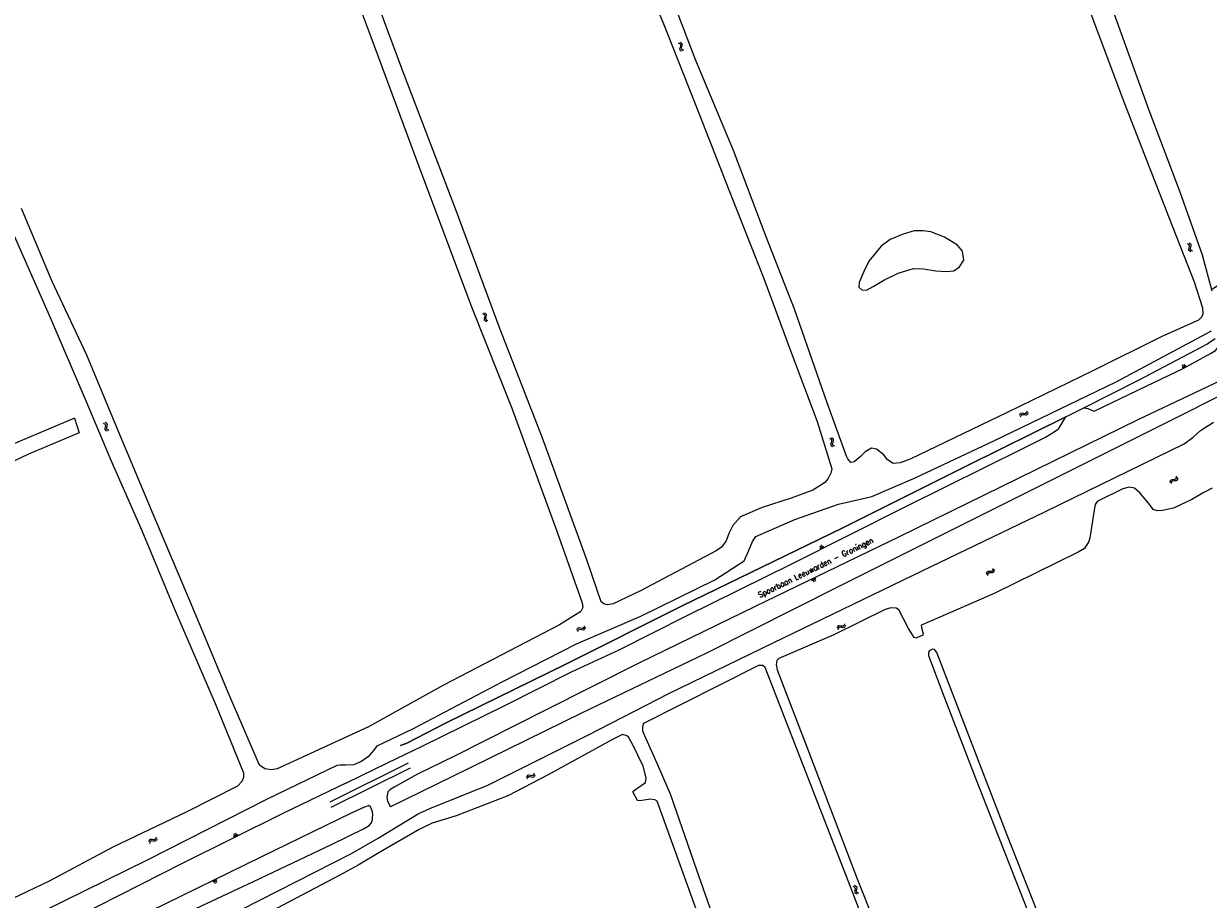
# Model space of a CAD drawing. Header units: metres. Extents: x 189705 to 199106, y 581686 to 588448.
# Tile 145 of 256: x 194011 to 194347, y 582746 to 582995. Entities that reach past the tile are written whole.
import ezdxf

# ---------------------------------------------------------------- set-up
doc = ezdxf.new("R2010")
doc.units = ezdxf.units.M
doc.layers.add('B-WA-OG-GBKN-G', color=7, linetype='Continuous', lineweight=18)
doc.styles.add('Style-STANDARD', font='STANDARD.shx')

msp = doc.modelspace()

# ---------------------------------------------------------------- linework, layer by layer
at = {"layer": 'B-WA-OG-GBKN-G'}
for p, q in [((194197.323, 582988.932), (194196.954, 582989.109)), ((194197.551, 582988.685), (194197.323, 582988.932)), ((194197.777, 582989.132), (194197.409, 582989.309)), ((194197.577, 582988.357), (194197.551, 582988.685)), ((194198.008, 582988.886), (194197.777, 582989.132)), ((194197.917, 582988.167), (194198.034, 582988.558)), ((194198.034, 582988.558), (194198.008, 582988.886)), ((194197.348, 582987.574), (194197.463, 582987.965)), ((194197.377, 582987.237), (194197.348, 582987.574)), ((194197.602, 582986.999), (194197.377, 582987.237)), ((194197.463, 582987.965), (194197.577, 582988.357)), ((194197.97, 582986.824), (194197.602, 582986.999)), ((194197.805, 582987.767), (194197.917, 582988.167)), ((194197.834, 582987.442), (194197.805, 582987.767)), ((194198.058, 582987.202), (194197.834, 582987.442)), ((194198.425, 582987.025), (194198.058, 582987.202)), ((194341.764, 582931.993), (194341.395, 582932.168)), ((194341.993, 582931.746), (194341.764, 582931.993)), ((194342.218, 582932.194), (194341.849, 582932.37)), ((194341.907, 582931.026), (194342.02, 582931.418)), ((194342.02, 582931.418), (194341.993, 582931.746)), ((194342.449, 582931.949), (194342.218, 582932.194)), ((194342.36, 582931.229), (194342.476, 582931.621)), ((194342.476, 582931.621), (194342.449, 582931.949)), ((194341.793, 582930.635), (194341.907, 582931.026)), ((194341.824, 582930.298), (194341.793, 582930.635)), ((194342.05, 582930.061), (194341.824, 582930.298)), ((194342.418, 582929.887), (194342.05, 582930.061)), ((194342.25, 582930.83), (194342.36, 582931.229)), ((194342.28, 582930.505), (194342.25, 582930.83)), ((194342.505, 582930.265), (194342.28, 582930.505)), ((194342.872, 582930.089), (194342.505, 582930.265)), ((194141.277, 582912.408), (194141.651, 582912.246)), ((194141.651, 582912.246), (194141.885, 582912.016)), ((194141.722, 582912.627), (194142.098, 582912.468)), ((194141.834, 582911.288), (194141.734, 582910.893)), ((194141.928, 582911.692), (194141.834, 582911.288)), ((194141.885, 582912.016), (194141.928, 582911.692)), ((194142.098, 582912.468), (194142.332, 582912.241)), ((194142.278, 582911.51), (194142.181, 582911.113)), ((194142.181, 582911.113), (194142.221, 582910.787)), ((194142.377, 582911.905), (194142.278, 582911.51)), ((194142.332, 582912.241), (194142.377, 582911.905)), ((194141.734, 582910.893), (194141.774, 582910.566)), ((194141.774, 582910.566), (194142.015, 582910.33)), ((194142.015, 582910.33), (194142.391, 582910.169)), ((194142.221, 582910.787), (194142.46, 582910.55)), ((194142.46, 582910.55), (194142.836, 582910.389)), ((194340.421, 582896.885), (194339.991, 582897.792)), ((194340.875, 582897.099), (194340.445, 582898.007)), ((194341.102, 582897.207), (194340.887, 582897.661)), ((194340.194, 582896.777), (194339.979, 582897.231)), ((194340.648, 582896.992), (194340.433, 582897.446)), ((194294.15, 582884.145), (194294.483, 582884.207)), ((194294.483, 582884.207), (194294.882, 582884.129)), ((194295.608, 582884.11), (194295.832, 582884.361)), ((194295.832, 582884.361), (194295.973, 582884.745)), ((194296.074, 582883.927), (194296.215, 582884.311)), ((194033.629, 582881.297), (194034.003, 582881.135)), ((194034.003, 582881.135), (194034.237, 582880.904)), ((194034.074, 582881.516), (194034.449, 582881.357)), ((194034.237, 582880.904), (194034.279, 582880.581)), ((194034.449, 582881.357), (194034.684, 582881.129)), ((194034.684, 582881.129), (194034.728, 582880.793)), ((194293.796, 582883.516), (194293.935, 582883.899)), ((194293.935, 582883.899), (194294.15, 582884.145)), ((194294.038, 582883.082), (194294.18, 582883.464)), ((194294.18, 582883.464), (194294.398, 582883.71)), ((194294.398, 582883.71), (194294.718, 582883.77)), ((194294.718, 582883.77), (194295.127, 582883.697)), ((194294.882, 582884.129), (194295.283, 582884.053)), ((194295.127, 582883.697), (194295.527, 582883.617)), ((194295.283, 582884.053), (194295.608, 582884.11)), ((194295.527, 582883.617), (194295.851, 582883.675)), ((194295.851, 582883.675), (194296.074, 582883.927)), ((194034.185, 582880.177), (194034.085, 582879.782)), ((194034.085, 582879.782), (194034.125, 582879.455)), ((194034.125, 582879.455), (194034.365, 582879.219)), ((194034.279, 582880.581), (194034.185, 582880.177)), ((194034.365, 582879.219), (194034.741, 582879.058)), ((194034.63, 582880.398), (194034.532, 582880.002)), ((194034.532, 582880.002), (194034.572, 582879.675)), ((194034.572, 582879.675), (194034.811, 582879.438)), ((194034.728, 582880.793), (194034.63, 582880.398)), ((194034.811, 582879.438), (194035.187, 582879.277)), ((194240.25, 582876.726), (194239.891, 582876.92)), ((194240.208, 582875.369), (194240.342, 582875.753)), ((194240.221, 582875.03), (194240.208, 582875.369)), ((194240.434, 582874.782), (194240.221, 582875.03)), ((194240.466, 582876.468), (194240.25, 582876.726)), ((194240.342, 582875.753), (194240.476, 582876.139)), ((194240.714, 582876.903), (194240.355, 582877.098)), ((194240.793, 582874.589), (194240.434, 582874.782)), ((194240.476, 582876.139), (194240.466, 582876.468)), ((194240.675, 582875.539), (194240.806, 582875.932)), ((194240.688, 582875.213), (194240.675, 582875.539)), ((194240.899, 582874.962), (194240.688, 582875.213)), ((194240.932, 582876.646), (194240.714, 582876.903)), ((194240.806, 582875.932), (194240.942, 582876.317)), ((194241.257, 582874.766), (194240.899, 582874.962)), ((194240.942, 582876.317), (194240.932, 582876.646)), ((194336.52, 582864.481), (194336.563, 582864.887)), ((194336.563, 582864.887), (194336.713, 582865.177)), ((194336.713, 582865.177), (194337.022, 582865.317)), ((194336.859, 582864.119), (194336.905, 582864.524)), ((194336.905, 582864.524), (194337.058, 582864.814)), ((194337.022, 582865.317), (194337.428, 582865.337)), ((194337.058, 582864.814), (194337.355, 582864.949)), ((194337.355, 582864.949), (194337.769, 582864.976)), ((194337.428, 582865.337), (194337.836, 582865.359)), ((194337.769, 582864.976), (194338.177, 582864.995)), ((194337.836, 582865.359), (194338.137, 582865.492)), ((194338.137, 582865.492), (194338.295, 582865.789)), ((194338.177, 582864.995), (194338.478, 582865.128)), ((194338.295, 582865.789), (194338.34, 582866.196)), ((194338.478, 582865.128), (194338.634, 582865.426)), ((194338.634, 582865.426), (194338.679, 582865.833)), ((194237.559, 582845.6), (194237.107, 582846.497)), ((194237.335, 582845.487), (194237.109, 582845.935)), ((194238.007, 582845.826), (194237.555, 582846.723)), ((194237.783, 582845.713), (194237.557, 582846.161)), ((194238.231, 582845.939), (194238.005, 582846.387)), ((194234.927, 582837.133), (194235.364, 582836.229)), ((194235.153, 582837.242), (194235.371, 582836.79)), ((194235.379, 582837.351), (194235.816, 582836.448)), ((194235.605, 582837.46), (194235.823, 582837.009)), ((194284.398, 582838.438), (194284.457, 582838.841)), ((194284.457, 582838.841), (194284.619, 582839.125)), ((194284.619, 582839.125), (194284.933, 582839.252)), ((194284.722, 582838.061), (194284.784, 582838.464)), ((194284.784, 582838.464), (194284.949, 582838.748)), ((194284.933, 582839.252), (194285.34, 582839.256)), ((194284.949, 582838.748), (194285.251, 582838.871)), ((194285.251, 582838.871), (194285.665, 582838.881)), ((194285.34, 582839.256), (194285.748, 582839.261)), ((194285.665, 582838.881), (194286.073, 582838.884)), ((194285.748, 582839.261), (194286.054, 582839.382)), ((194286.054, 582839.382), (194286.223, 582839.673)), ((194286.073, 582838.884), (194286.38, 582839.005)), ((194286.223, 582839.673), (194286.285, 582840.077)), ((194286.38, 582839.005), (194286.548, 582839.297)), ((194286.548, 582839.297), (194286.609, 582839.701)), ((194234.701, 582837.024), (194234.92, 582836.572)), ((194170.159, 582823.393), (194170.301, 582823.777)), ((194242.245, 582823.714), (194242.022, 582823.462)), ((194242.569, 582823.772), (194242.245, 582823.714)), ((194242.969, 582823.692), (194242.569, 582823.772)), ((194243.378, 582823.619), (194242.969, 582823.692)), ((194243.698, 582823.679), (194243.378, 582823.619)), ((194243.916, 582823.925), (194243.698, 582823.679)), ((194244.058, 582824.307), (194243.916, 582823.925)), ((194244.3, 582823.873), (194244.161, 582823.49)), ((194168.121, 582822.553), (194168.261, 582822.935)), ((194168.261, 582822.935), (194168.477, 582823.181)), ((194168.363, 582822.119), (194168.505, 582822.501)), ((194168.477, 582823.181), (194168.81, 582823.242)), ((194168.505, 582822.501), (194168.724, 582822.746)), ((194168.724, 582822.746), (194169.045, 582822.805)), ((194168.81, 582823.242), (194169.209, 582823.164)), ((194169.045, 582822.805), (194169.453, 582822.731)), ((194169.209, 582823.164), (194169.61, 582823.086)), ((194169.453, 582822.731), (194169.853, 582822.651)), ((194169.61, 582823.086), (194169.935, 582823.143)), ((194169.853, 582822.651), (194170.177, 582822.707)), ((194169.935, 582823.143), (194170.159, 582823.393)), ((194170.177, 582822.707), (194170.401, 582822.959)), ((194170.401, 582822.959), (194170.543, 582823.343)), ((194242.022, 582823.462), (194241.881, 582823.078)), ((194242.264, 582823.028), (194242.123, 582822.644)), ((194242.488, 582823.279), (194242.264, 582823.028)), ((194242.813, 582823.336), (194242.488, 582823.279)), ((194243.214, 582823.26), (194242.813, 582823.336)), ((194243.613, 582823.182), (194243.214, 582823.26)), ((194243.946, 582823.244), (194243.613, 582823.182)), ((194244.161, 582823.49), (194243.946, 582823.244)), ((194153.784, 582780.775), (194153.932, 582781.155)), ((194153.932, 582781.155), (194154.152, 582781.397)), ((194154.017, 582780.336), (194154.167, 582780.715)), ((194154.152, 582781.397), (194154.486, 582781.451)), ((194154.167, 582780.715), (194154.39, 582780.956)), ((194154.39, 582780.956), (194154.712, 582781.009)), ((194154.486, 582781.451), (194154.884, 582781.365)), ((194154.712, 582781.009), (194155.119, 582780.927)), ((194154.884, 582781.365), (194155.283, 582781.28)), ((194155.119, 582780.927), (194155.517, 582780.839)), ((194155.283, 582781.28), (194155.609, 582781.33)), ((194155.517, 582780.839), (194155.843, 582780.89)), ((194155.609, 582781.33), (194155.838, 582781.576)), ((194155.838, 582781.576), (194155.987, 582781.957)), ((194155.843, 582780.89), (194156.071, 582781.137)), ((194156.071, 582781.137), (194156.22, 582781.518)), ((194047.179, 582763.147), (194046.859, 582763.073)), ((194047.583, 582763.089), (194047.179, 582763.147)), ((194048.516, 582763.372), (194048.312, 582763.115)), ((194048.638, 582763.761), (194048.516, 582763.372)), ((194048.903, 582763.341), (194048.784, 582762.951)), ((194070.938, 582763.719), (194070.714, 582764.168)), ((194071.162, 582763.83), (194070.716, 582764.729)), ((194071.387, 582763.942), (194071.164, 582764.391)), ((194071.612, 582764.054), (194071.165, 582764.952)), ((194071.836, 582764.165), (194071.613, 582764.615)), ((194046.649, 582762.809), (194046.529, 582762.418)), ((194046.859, 582763.073), (194046.649, 582762.809)), ((194046.915, 582762.389), (194046.794, 582761.998)), ((194047.125, 582762.651), (194046.915, 582762.389)), ((194047.446, 582762.725), (194047.125, 582762.651)), ((194047.85, 582762.67), (194047.446, 582762.725)), ((194047.995, 582763.038), (194047.583, 582763.089)), ((194048.253, 582762.614), (194047.85, 582762.67)), ((194048.312, 582763.115), (194047.995, 582763.038)), ((194048.583, 582762.694), (194048.253, 582762.614)), ((194048.784, 582762.951), (194048.583, 582762.694)), ((194064.709, 582751.457), (194064.931, 582751.007)), ((194064.934, 582751.568), (194065.378, 582750.667)), ((194065.159, 582751.679), (194065.381, 582751.229)), ((194065.384, 582751.79), (194065.828, 582750.889)), ((194065.609, 582751.901), (194065.831, 582751.451)), ((194246.398, 582749.866), (194246.781, 582749.728)), ((194246.781, 582749.728), (194247.029, 582749.512)), ((194246.829, 582750.112), (194247.213, 582749.977)), ((194247.213, 582749.977), (194247.462, 582749.764)), ((194247.462, 582749.764), (194247.527, 582749.432)), ((194247.023, 582748.783), (194246.947, 582748.382)), ((194246.947, 582748.382), (194247.008, 582748.059)), ((194247.008, 582748.059), (194247.262, 582747.838)), ((194247.092, 582749.192), (194247.023, 582748.783)), ((194247.029, 582749.512), (194247.092, 582749.192)), ((194247.262, 582747.838), (194247.647, 582747.7)), ((194247.453, 582749.032), (194247.38, 582748.63)), ((194247.38, 582748.63), (194247.44, 582748.306)), ((194247.44, 582748.306), (194247.693, 582748.084)), ((194247.527, 582749.432), (194247.453, 582749.032)), ((194247.693, 582748.084), (194248.079, 582747.947))]:
    msp.add_line(p, q, dxfattribs=at)
at = {"layer": 'B-WA-OG-GBKN-G', "flags": 128}
for points in [[(194106.156, 583000), (194109.621, 582990.926), (194123.678, 582952.925), (194138.408, 582913.805), (194149.624, 582885.573), (194162.412, 582850.668), (194169.587, 582830.296), (194169.767, 582828.983), (194169.257, 582827.814), (194163.127, 582824.069), (194130.242, 582806.934), (194108.977, 582795.068), (194083.018, 582783.185), (194081.301, 582782.876), (194079.495, 582783.205), (194078.028, 582784.183), (194069.37, 582804.129), (194058.294, 582830.671), (194047.8, 582855.457), (194037.966, 582878.954), (194028.947, 582900.565), (194019.134, 582921.502), (194010.426, 582942.176)], [(194190.459, 583000), (194193.773, 582991.817), (194202.911, 582968.78), (194211.19, 582947.538), (194221.173, 582922.352), (194228.553, 582902.422), (194236.284, 582881.731), (194240.422, 582868.342), (194240.17, 582867.112), (194239.459, 582865.543), (194238.342, 582864.329), (194235.09, 582862.231), (194228.932, 582860.022), (194220.665, 582857.336), (194214.518, 582854.683), (194212.378, 582852.228), (194211.22, 582849.966), (194210.455, 582847.927), (194209.167, 582846.085), (194207.672, 582845.028), (194186.182, 582833.709), (194178.388, 582830.006), (194176.749, 582829.723), (194175.736, 582829.998), (194174.97, 582830.559), (194170.911, 582842.462), (194158.2, 582877.262), (194146.197, 582908.187), (194133.886, 582941.335), (194118.637, 582981.185), (194111.672, 583000)], [(194345.7, 582913.987), (194345.734, 582912.351), (194345.444, 582911.435), (194344.538, 582910.535), (194333.961, 582905.76), (194314.758, 582896.232), (194290.273, 582884.336), (194262.682, 582871.035), (194259.878, 582870.022), (194257.901, 582869.857), (194256.228, 582870.87), (194255.237, 582872.273), (194253.095, 582873.941), (194251.734, 582874.155), (194249.912, 582873.126), (194248.455, 582871.703), (194246.75, 582870.32), (194245.859, 582870.152), (194245.037, 582871.11), (194244.633, 582871.949), (194239.139, 582887.057), (194229.893, 582913.629), (194221.795, 582934.137), (194212.517, 582958.667), (194201.841, 582984.222), (194195.772, 583000)], [(194313.031, 583000), (194323.296, 582972.509), (194336.176, 582939.5), (194343.325, 582921.416), (194345.7, 582913.987)], [(194348.383, 582918.731), (194345.715, 582928.975), (194339.377, 582946.886), (194330.41, 582970.264), (194319.837, 582999.628), (194319.7, 583000)], [(194000, 582756.836), (194005.597, 582747.527), (194006.427, 582746.628), (194007.415, 582746.354), (194008.104, 582746.482), (194018.358, 582751.428), (194036.486, 582761.052), (194057.501, 582771.02), (194071.867, 582778.376), (194073.066, 582779.7), (194073.549, 582780.765), (194073.538, 582781.961), (194065.789, 582800.956), (194053.974, 582828.423), (194044.735, 582850.749), (194035.856, 582870.709), (194028.856, 582887.298), (194018.698, 582911.173), (194007.425, 582936.74), (194000, 582953.184)], [(194266.351, 582935.879), (194263.826, 582935.852), (194260.662, 582934.895), (194257.034, 582933.417), (194254.508, 582931.474), (194250.994, 582927.267), (194249.512, 582924.279), (194248.205, 582921.174), (194248.117, 582919.868), (194248.958, 582919.084), (194250.264, 582919.054), (194252.151, 582920.069), (194255.258, 582921.896), (194259.293, 582923.897), (194263.676, 582925.142), (194266.433, 582925.054), (194270.003, 582924.559), (194272.876, 582924.354), (194275.111, 582924.556), (194276.707, 582925.629), (194277.956, 582927.573), (194277.58, 582930.098), (194276.101, 582931.811), (194272.416, 582934.106), (194268.586, 582935.617), (194266.351, 582935.879)], [(194295.06, 582874.237), (194301.129, 582877.267), (194303.58, 582878.826), (194304.755, 582879.63), (194305.423, 582880.743), (194306.839, 582883.045), (194311.989, 582885.6), (194313.132, 582885.44), (194314.676, 582884.768), (194314.955, 582884.639), (194329.643, 582891.774), (194340.148, 582896.755), (194347.981, 582901.043), (194349.409, 582901.897), (194351.101, 582903.892), (194353.208, 582906.952), (194354.26, 582908.316), (194354.598, 582909.33), (194354.407, 582910.957), (194353.664, 582913.53), (194352.817, 582915.797), (194351.258, 582917.893), (194349.802, 582920.139), (194348.525, 582919.335)], [(194306.839, 582883.045), (194311.989, 582885.6), (194313.132, 582885.44), (194314.676, 582884.768), (194314.955, 582884.639), (194329.643, 582891.774), (194340.148, 582896.755), (194347.981, 582901.043), (194349.409, 582901.897), (194351.101, 582903.892), (194353.208, 582906.952), (194354.26, 582908.316), (194354.598, 582909.33), (194354.407, 582910.957), (194353.664, 582913.53), (194352.817, 582915.797), (194351.258, 582917.893), (194349.802, 582920.139), (194348.525, 582919.335)], [(194016.801, 582742.868), (194046.197, 582757.319), (194080.304, 582774.659), (194100.018, 582784.253), (194100.799, 582784.316), (194102.41, 582784.3), (194104.868, 582784.373), (194106.793, 582785.254), (194109.241, 582786.952), (194110.518, 582788.444), (194111.404, 582789.691), (194121.697, 582794.597), (194146.878, 582807.834), (194167.999, 582818.635), (194186.259, 582826.506), (194207.243, 582836.855), (194215.596, 582842.251), (194216.834, 582844.996), (194217.902, 582847.663), (194218.901, 582849.101), (194229.988, 582853.978), (194242.357, 582858.329), (194251.788, 582860.463), (194264.12, 582865.756), (194286.415, 582876.218), (194321.137, 582892.981), (194348.247, 582907.527)], [(194311.989, 582885.6), (194327.521, 582893.467), (194342.112, 582901.137), (194346.857, 582903.669), (194349.308, 582905.354)], [(194360.18, 582893.818), (194359.818, 582894.147), (194359.265, 582894.761), (194358.327, 582894.997), (194355.942, 582895.649), (194355.154, 582895.477), (194352.451, 582894.176), (194327.285, 582882.211), (194259.605, 582849.058), (194218.678, 582829.28), (194185.859, 582813.229), (194158.978, 582799.728), (194133.576, 582786.85), (194122.84, 582781.667), (194116.207, 582777.98), (194115.007, 582777.252), (194114.444, 582776.621), (194114.102, 582775.048), (194114.297, 582774.005), (194115.171, 582772.409)], [(194360.18, 582893.818), (194338.799, 582883.043), (194315.643, 582871.547), (194283.663, 582855.592), (194242.654, 582834.975), (194204.884, 582816.039), (194169.415, 582799.016), (194132.743, 582780.96), (194115.171, 582772.409)], [(194025.453, 582882.708), (194002.583, 582873.012), (194000, 582871.835)], [(194014.599, 582726.599), (194017.544, 582721.522), (194018.309, 582720.019), (194021.059, 582718.743), (194023.47, 582718.827), (194027.241, 582720.103), (194067.678, 582740.57), (194104.088, 582759.109), (194111.659, 582763.503), (194117.302, 582766.877), (194123.002, 582770.42), (194126.32, 582771.923), (194142.823, 582778.555), (194171.18, 582792.729), (194194.205, 582804.579), (194223.767, 582818.954), (194266.134, 582839.394), (194301.075, 582856.219), (194340.494, 582875.441), (194343.068, 582877.327), (194345.093, 582879.213), (194348.765, 582881.579)], [(194025.453, 582882.708), (194026.826, 582878.574)], [(194114.507, 582784.981), (194123.966, 582789.512), (194147.861, 582801.256), (194166.606, 582810.675), (194180.119, 582816.929), (194199.171, 582826.575), (194229.11, 582841.35), (194261.474, 582857.632), (194295.06, 582874.237), (194301.129, 582877.267), (194303.58, 582878.826), (194304.755, 582879.63), (194305.423, 582880.743), (194306.839, 582883.045), (194278.94, 582869.297), (194243.363, 582851.462), (194197.998, 582829.43), (194164.972, 582812.847), (194131.029, 582796.22), (194119.807, 582790.457), (194117.998, 582789.758)], [(194117.998, 582789.758), (194119.807, 582790.457), (194131.029, 582796.22), (194164.972, 582812.847), (194197.998, 582829.43), (194243.363, 582851.462), (194278.94, 582869.297), (194306.839, 582883.045)], [(194026.826, 582878.574), (194012.473, 582872.471), (194000, 582866.583)], [(194114.507, 582784.981), (194123.966, 582789.512), (194147.861, 582801.256), (194166.606, 582810.675), (194180.119, 582816.929), (194199.171, 582826.575), (194229.11, 582841.35), (194261.474, 582857.632), (194295.06, 582874.237)], [(194348.384, 582862.81), (194346.006, 582861.613), (194342.669, 582859.606), (194337.466, 582857.197), (194334.342, 582856.458), (194332.771, 582856.441), (194331.633, 582856.82), (194330.785, 582857.995), (194327.916, 582861.517), (194326.382, 582862.8), (194324.811, 582863.144), (194323.095, 582862.657), (194315.744, 582859.067), (194315.22, 582858.183), (194314.876, 582856.576), (194313.699, 582848.721), (194313.428, 582847.728), (194312.181, 582845.725), (194310.356, 582844.624), (194286.515, 582832.899), (194266.738, 582824.367), (194265.835, 582823.97), (194265.961, 582822.869), (194266.412, 582821.514), (194266.321, 582821.063), (194264.281, 582820.251), (194263.793, 582820.486), (194262.187, 582822.961)], [(194262.187, 582822.961), (194259.463, 582828.289), (194258.723, 582828.741), (194257.188, 582828.868), (194255.581, 582828.417), (194241.006, 582821.183), (194225.401, 582814.51), (194224.877, 582813.878), (194224.678, 582812.813), (194224.984, 582811.314), (194233.918, 582787.925), (194247.665, 582751.907), (194257.287, 582727.729)], [(194308.639, 582717.608), (194290.241, 582764.319), (194270.307, 582816.149), (194269.628, 582817.018), (194269.069, 582817.098), (194268.509, 582816.899), (194268.126, 582816.623), (194267.918, 582816.04), (194267.887, 582815.379), (194271.973, 582804.525), (194281.268, 582780.52), (194290.591, 582756.643), (194302.258, 582727.107)], [(194259.287, 582714.361), (194245.91, 582749.237), (194221.52, 582811.922), (194220.912, 582812.477), (194219.669, 582812.504), (194187.038, 582796), (194186.729, 582795.086), (194186.743, 582793.933), (194187.253, 582792.606), (194191.202, 582783.895), (194194.577, 582776.035), (194202.032, 582754.491), (194211.233, 582728.403)], [(194186.906, 582783.925), (194183.871, 582790.154), (194182.747, 582792.185), (194182.26, 582792.504), (194181.005, 582792.949), (194178.205, 582791.533), (194159.747, 582781.39), (194148.535, 582775.526), (194133.806, 582769.849), (194127.011, 582767.764), (194123.335, 582765.995), (194116.644, 582762.112), (194112.334, 582759.655), (194106.04, 582755.798), (194100.777, 582752.972), (194065.183, 582734.219), (194029.031, 582714.461), (194028.599, 582713.549), (194028.55, 582712.157), (194048.782, 582677.563)], [(194098.036, 582773.817), (194120.298, 582784.863)], [(194098.328, 582772.265), (194120.873, 582783.487)], [(194102.674, 582779.171), (194114.507, 582784.981)], [(194204.769, 582735.527), (194190.882, 582774.033), (194190.242, 582774.366), (194188.938, 582774.545), (194185.927, 582774.123), (194185.306, 582774.14), (194184.049, 582776.474), (194184.099, 582776.86), (194185.358, 582777.782), (194187.524, 582779.275), (194187.777, 582780.634), (194186.906, 582783.925)], [(194102.674, 582779.171), (194084.646, 582770.535), (194056.083, 582756.333), (194026.243, 582741.151), (194019.641, 582738.2), (194017.141, 582736.897), (194016.427, 582736.47), (194015.914, 582735.813), (194015.552, 582735.079), (194015.164, 582734.167), (194011.543, 582732.262)], [(194014.599, 582726.599), (194026.433, 582732.561), (194047.191, 582742.829), (194078.456, 582758.23), (194104.135, 582770.724), (194107.882, 582772.374), (194108.939, 582772.777)], [(194021.614, 582730.207), (194020.871, 582729.526), (194020.817, 582729.018), (194021.164, 582727.873), (194021.739, 582726.699), (194022.193, 582726.315), (194022.7, 582726.108), (194023.718, 582726.304), (194034.862, 582731.738), (194055.463, 582741.473), (194076.32, 582751.232), (194098.63, 582761.768), (194107.556, 582766.176), (194109.113, 582767.131), (194109.78, 582767.888), (194110.116, 582768.801), (194110.12, 582769.334), (194110.152, 582770.146), (194110.107, 582770.96), (194109.509, 582772.438), (194108.939, 582772.777)], [(194107.181, 582772.066), (194107.882, 582772.374), (194108.939, 582772.777)]]:
    msp.add_lwpolyline(points, dxfattribs=at)

# ---------------------------------------------------------------- texts
at = {"layer": 'B-WA-OG-GBKN-G', "style": 'Style-STANDARD'}
msp.add_text('Spoorbaan Leeuwarden - Groningen', height=1.6, rotation=26.0272, dxfattribs=at).set_placement((194220.018, 582831.683))

doc.saveas('drawing.dxf')
